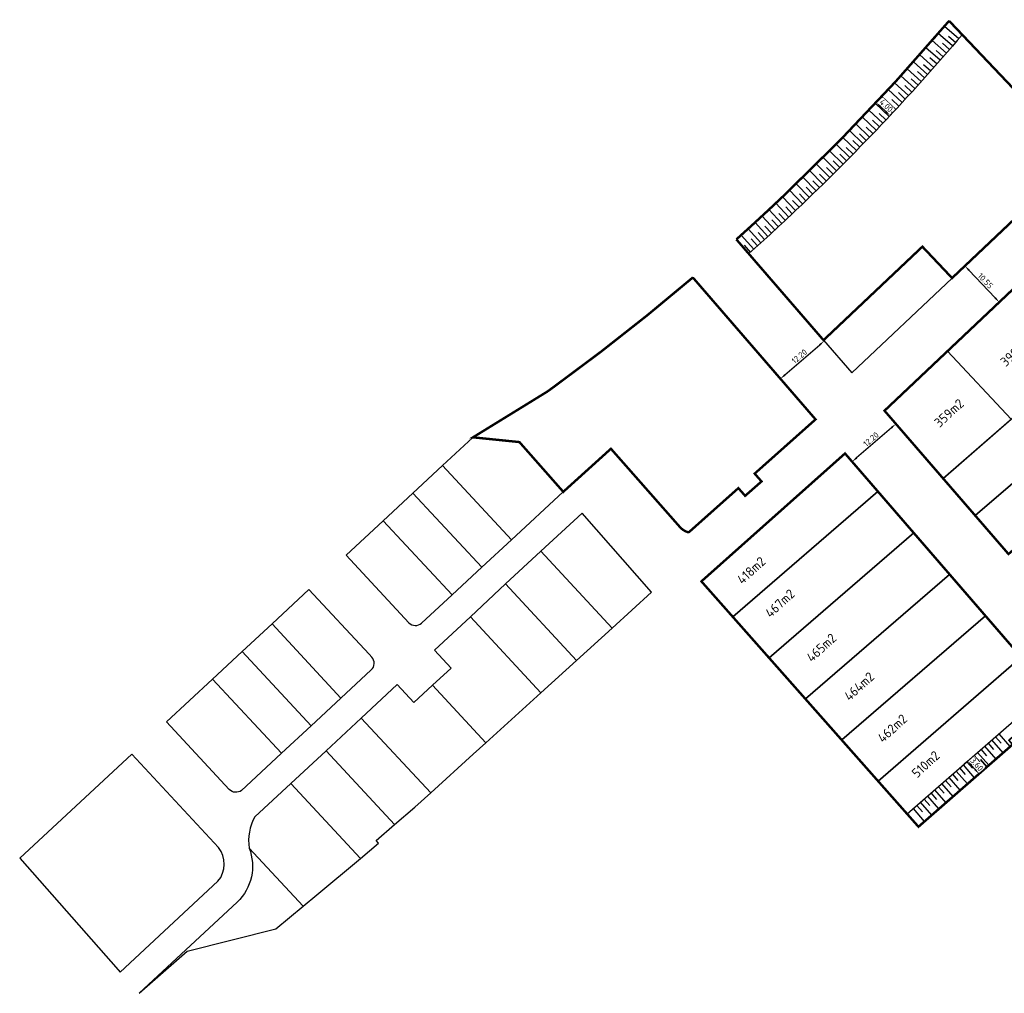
# Model space of a CAD drawing. Header units: metres. Extents: x 104077 to 107207, y 427465 to 428236.
# Tile 1 of 7: x 104077 to 104285, y 427958 to 428163. Entities that reach past the tile are written whole.
import ezdxf

# ---------------------------------------------------------------- set-up
doc = ezdxf.new("R2010")
doc.units = ezdxf.units.M
doc.layers.get('DefPoints').update_dxf_attribs({"color": 211, "lineweight": 18})
for name, color, linetype, lineweight in [('_BPD-AL-T25', 7, 'Continuous', 25), ('_BPD_uitgfite', 170, 'Continuous', 30), ('_SteMar-AL-T25', 7, 'Continuous', 25), ('_Taluds', 130, 'Continuous', 30), ('maatvoering', 130, 'Continuous', 30), ('N-WE-OG-BEBOUWING-G_SteMar', 7, 'Continuous', 35)]:
    doc.layers.add(name, color=color, linetype=linetype, lineweight=lineweight)
for name, color, linetype in [('_BPD_kavels grijs', 8, 'KG-KADASTRAAL'), ('_School_kavels grijs', 8, 'KG-KADASTRAAL'), ('_School_uitgifte', 170, 'Continuous'), ('_SteMar_kavels EXTRA grijs', 8, 'KG-KADASTRAAL'), ('_SteMar_kavels grijs', 8, 'KG-KADASTRAAL'), ('_SteMar_uitgifte', 170, 'Continuous')]:
    doc.layers.add(name, color=color, linetype=linetype)
doc.styles.add('NLCS-ISO', font='NLCS-ISO.ttf')
doc.styles.add('NLCS-ISO-M500-T25', font='NLCS-ISO.ttf', dxfattribs={"height": 1.25})
doc.linetypes.add('KG-KADASTRAAL', pattern='A,5.5,-2,["K",Standard,S=1.8,R=0,X=0,Y=-0.9],-2,5.5,-2,[5,NLCS.SHX,S=0.75,R=0,X=0,Y=0],-2', length=19)
doc.dimstyles.new('NLCS-M500-T25-PIJL_L2_H1', dxfattribs={"dimscale": 0.5, "dimtxt": 1.25, "dimasz": 2.5, "dimexe": 2, "dimexo": 2, "dimgap": 0.7, "dimtad": 1, "dimzin": 0, "dimdsep": 46, "dimtxsty": 'NLCS-ISO-M500-T25', "dimcen": 2.5, "dimdle": 2, "dimclrd": 256, "dimclre": 256, "dimclrt": 7, "dimadec": 1, "dimazin": 0, "dimtfac": 1, "dimtofl": 0, "dimtmove": 0, "dimatfit": 3, "dimfxl": 2, "dimfxlon": 1, "dimtfill": 1, "dimtfillclr": 256, "dimtolj": 1, "dimtzin": 0, "dimlwd": -1, "dimlwe": -1, "dimarcsym": 0})

# ---------------------------------------------------------------- blocks, each defined once
blk = doc.blocks.new('*D24')
at = {"layer": 'DefPoints', "color": 0, "transparency": 16777216}
for p in [(104276.39, 428111.29), (104276.39, 428111.29), (104283.64, 428103.63)]:
    blk.add_point(p, dxfattribs=at)
at = {"layer": 'maatvoering', "transparency": 16777216}
for p, q in [((104276.39, 428111.29), (104277.12, 428111.98)), ((104282.78, 428104.53), (104277.25, 428110.38)), ((104283.64, 428103.63), (104284.37, 428104.31))]:
    blk.add_line(p, q, dxfattribs=at)
for points in [[(104277.4, 428110.53), (104277.1, 428110.24), (104276.39, 428111.29)], [(104282.94, 428104.68), (104282.63, 428104.39), (104283.64, 428103.63)]]:
    blk.add_solid(points, dxfattribs=at)
at = {"layer": 'maatvoering', "color": 7, "transparency": 16777216, "insert": (104280.73, 428108.13), "char_height": 1.25, "attachment_point": 5, "rotation": 313.4034, "style": 'NLCS-ISO-M500-T25', "bg_fill": 3, "box_fill_scale": 1.1, "bg_fill_color": 256, "bg_fill_true_color": 13158600, "bg_fill_transparency": 0}
blk.add_mtext('\\A1;10.55', dxfattribs=at)
blk = doc.blocks.new('*D25')
at = {"layer": '_Taluds', "transparency": 16777216}
for p, q in [((104257.69, 428145.74), (104258.37, 428146.47)), ((104258.6, 428144.89), (104259.7, 428143.86)), ((104260.61, 428143.01), (104261.29, 428143.74))]:
    blk.add_line(p, q, dxfattribs=at)
for points in [[(104258.74, 428145.04), (104258.46, 428144.74), (104257.69, 428145.74)], [(104259.84, 428144.02), (104259.55, 428143.71), (104260.61, 428143.01)]]:
    blk.add_solid(points, dxfattribs=at)
at = {"layer": '_Taluds', "color": 7, "transparency": 16777216, "insert": (104259.82, 428145.09), "char_height": 1.25, "attachment_point": 5, "rotation": 316.8674, "style": 'NLCS-ISO-M500-T25', "bg_fill": 3, "box_fill_scale": 1.1, "bg_fill_color": 256, "bg_fill_true_color": 13158600, "bg_fill_transparency": 0}
blk.add_mtext('\\A1;4.00', dxfattribs=at)
at = {"layer": 'DefPoints', "color": 0, "transparency": 16777216}
for p in [(104257.69, 428145.74), (104260.61, 428143.01), (104260.61, 428143.01)]:
    blk.add_point(p, dxfattribs=at)
blk = doc.blocks.new('*D31')
at = {"layer": 'DefPoints', "color": 0, "transparency": 16777216}
for p in [(104261.84, 428077.96), (104252.61, 428069.98), (104252.61, 428069.98)]:
    blk.add_point(p, dxfattribs=at)
at = {"layer": 'maatvoering', "transparency": 16777216}
for p, q in [((104261.84, 428077.96), (104261.19, 428078.71)), ((104260.9, 428077.14), (104253.56, 428070.8)), ((104252.61, 428069.98), (104253.27, 428069.22))]:
    blk.add_line(p, q, dxfattribs=at)
for points in [[(104260.76, 428077.3), (104261.03, 428076.98), (104261.84, 428077.96)], [(104253.42, 428070.95), (104253.7, 428070.64), (104252.61, 428069.98)]]:
    blk.add_solid(points, dxfattribs=at)
at = {"layer": 'maatvoering', "color": 7, "transparency": 16777216, "insert": (104256.59, 428074.71), "char_height": 1.25, "attachment_point": 5, "rotation": 40.854, "style": 'NLCS-ISO-M500-T25', "bg_fill": 3, "box_fill_scale": 1.1, "bg_fill_color": 256, "bg_fill_true_color": 13158600, "bg_fill_transparency": 0}
blk.add_mtext('\\A1;12.20', dxfattribs=at)
blk = doc.blocks.new('*D32')
at = {"layer": '_Taluds', "transparency": 16777216}
for p, q in [((104277, 428006.83), (104276.25, 428006.17)), ((104278.55, 428005.06), (104277.82, 428005.89)), ((104279.37, 428004.12), (104278.62, 428003.46))]:
    blk.add_line(p, q, dxfattribs=at)
for points in [[(104277.98, 428006.03), (104277.67, 428005.75), (104277, 428006.83)], [(104278.7, 428005.2), (104278.39, 428004.92), (104279.37, 428004.12)]]:
    blk.add_solid(points, dxfattribs=at)
at = {"layer": '_Taluds', "color": 7, "transparency": 16777216, "insert": (104278.92, 428006.12), "char_height": 1.25, "attachment_point": 5, "rotation": 311.149, "style": 'NLCS-ISO-M500-T25', "bg_fill": 3, "box_fill_scale": 1.1, "bg_fill_color": 256, "bg_fill_true_color": 13158600, "bg_fill_transparency": 0}
blk.add_mtext('\\A1;3.60', dxfattribs=at)
at = {"layer": 'DefPoints', "color": 0, "transparency": 16777216}
for p in [(104277, 428006.83), (104277, 428006.83), (104279.37, 428004.12)]:
    blk.add_point(p, dxfattribs=at)
blk = doc.blocks.new('*D48')
at = {"layer": 'DefPoints', "color": 0, "transparency": 16777216}
for p in [(104246.72, 428095.44), (104246.72, 428095.44), (104237.49, 428087.46)]:
    blk.add_point(p, dxfattribs=at)
at = {"layer": 'maatvoering', "transparency": 16777216}
for p, q in [((104238.44, 428088.28), (104245.77, 428094.62)), ((104246.72, 428095.44), (104246.07, 428096.2)), ((104237.49, 428087.46), (104236.84, 428088.22))]:
    blk.add_line(p, q, dxfattribs=at)
for points in [[(104245.64, 428094.78), (104245.91, 428094.47), (104246.72, 428095.44)], [(104238.3, 428088.44), (104238.57, 428088.12), (104237.49, 428087.46)]]:
    blk.add_solid(points, dxfattribs=at)
at = {"layer": 'maatvoering', "color": 7, "transparency": 16777216, "insert": (104241.47, 428092.19), "char_height": 1.25, "attachment_point": 5, "rotation": 40.854, "style": 'NLCS-ISO-M500-T25', "bg_fill": 3, "box_fill_scale": 1.1, "bg_fill_color": 256, "bg_fill_true_color": 13158600, "bg_fill_transparency": 0}
blk.add_mtext('\\A1;12.20', dxfattribs=at)

msp = doc.modelspace()

# ---------------------------------------------------------------- linework, layer by layer
at = {"layer": '_BPD_kavels grijs', "ltscale": 0.2, "flags": 128}
for points in [[(104303.349, 428079.955), (104296.484, 428087.908), (104271.793, 428066.451), (104278.534, 428058.657), (104303.349, 428079.955)], [(104310.372, 428071.819), (104303.349, 428079.955), (104278.534, 428058.657), (104285.59, 428050.498), (104310.372, 428071.819)]]:
    msp.add_lwpolyline(points, close=True, dxfattribs=at)
at = {"layer": '_BPD_uitgfite', "const_width": 0.5, "flags": 128}
msp.add_lwpolyline([(104310.372, 428071.819), (104285.59, 428050.498), (104259.44, 428080.735), (104287.109, 428106.904), (104300.498, 428091.38), (104296.483, 428087.91), (104310.372, 428071.818)], dxfattribs=at)
at = {"layer": '_School_uitgifte', "const_width": 0.5, "flags": 128}
msp.add_lwpolyline([(104300.494, 428134.084), (104273.064, 428162.968, -0.0266231), (104238.062, 428125.978, -0.0070088), (104228.191, 428116.868), (104246.573, 428095.613), (104267.433, 428115.34), (104273.696, 428108.718), (104300.494, 428134.084)], format="xyb", close=True, dxfattribs=at)
at = {"layer": '_SteMar_kavels EXTRA grijs', "ltscale": 0.2, "flags": 128}
for points in [[(104166.218, 428069.156), (104180.748, 428053.513), (104191.661, 428063.647), (104182.433, 428074.117), (104172.635, 428075.116)], [(104159.954, 428063.337), (104166.218, 428069.156), (104180.748, 428053.513), (104174.484, 428047.694)], [(104153.689, 428057.518), (104159.954, 428063.337), (104174.484, 428047.694), (104168.219, 428041.875)], [(104201.999, 428034.894), (104210.325, 428042.461), (104195.636, 428059.152), (104186.956, 428051.09)], [(104186.956, 428051.09), (104179.519, 428044.182), (104194.487, 428028.067), (104201.999, 428034.894)], [(104179.519, 428044.182), (104172.082, 428037.275), (104186.976, 428021.24), (104194.487, 428028.067)], [(104175.356, 428010.681), (104164.084, 428022.817), (104168.004, 428026.458), (104164.499, 428030.231), (104172.082, 428037.275), (104186.976, 428021.24)], [(104123.978, 428029.922), (104130.243, 428035.741), (104144.773, 428020.097), (104138.508, 428014.279)], [(104117.714, 428024.103), (104123.978, 428029.922), (104138.508, 428014.279), (104132.243, 428008.46)], [(104156.659, 428022.949), (104149.076, 428015.905), (104163.732, 428000.126), (104172.709, 428008.275), (104175.356, 428010.681), (104164.084, 428022.817), (104160.164, 428019.176)], [(104149.076, 428015.905), (104141.639, 428008.998), (104156.114, 427993.414), (104160.384, 427997.087), (104163.732, 428000.126)], [(104141.639, 428008.998), (104134.202, 428002.09), (104148.893, 427986.274), (104152.736, 427989.48), (104152.249, 427990.09), (104156.114, 427993.414)]]:
    msp.add_lwpolyline(points, close=True, dxfattribs=at)
for points in [[(104168.219, 428041.875), (104153.689, 428057.518), (104145.886, 428050.27), (104159.123, 428036.019, 0.4142136), (104161.808, 428035.92)], [(104150.704, 428029.36), (104138.046, 428042.988), (104130.243, 428035.741), (104144.773, 428020.097), (104151.184, 428026.052, 0.4142136), (104151.283, 428028.737)], [(104125.832, 428002.505), (104123.819, 428000.635, -0.3892303), (104121.242, 428000.835), (104108.005, 428015.086), (104117.714, 428024.103), (104132.243, 428008.46)], [(104098.211, 427962.314), (104118.845, 427981.479, 0.3607263), (104118.951, 427988.607), (104100.678, 428008.28), (104077.023, 427986.309), (104097.804, 427962.812)], [(104125.423, 427988.472, -0.3009456), (104122.928, 427977.083), (104102.205, 427957.835), (104112.322, 427966.708), (104131.072, 427971.408), (104136.82, 427976.202)]]:
    msp.add_lwpolyline(points, format="xyb", close=True, dxfattribs=at)
msp.add_lwpolyline([(104125.423, 427988.472), (104136.82, 427976.202), (104139.694, 427978.6), (104148.893, 427986.274), (104134.202, 428002.09), (104126.618, 427995.046, 0.1682732), (104125.423, 427988.472)], format="xyb", dxfattribs=at)
at = {"layer": '_SteMar_kavels grijs', "ltscale": 0.2, "flags": 128}
for points in [[(104258.053, 428063.688), (104251.11, 428071.716), (104220.817, 428044.733), (104227.456, 428037.227), (104258.053, 428063.688)], [(104265.609, 428054.951), (104258.053, 428063.688), (104227.456, 428037.227), (104235.109, 428028.575), (104265.609, 428054.951)], [(104265.609, 428054.951), (104235.109, 428028.575), (104242.762, 428019.923), (104273.164, 428046.215), (104265.609, 428054.951)], [(104280.719, 428037.479), (104273.164, 428046.215), (104242.762, 428019.923), (104249.18, 428012.653), (104250.415, 428011.271), (104280.719, 428037.479)], [(104280.719, 428037.479), (104250.415, 428011.271), (104258.069, 428002.618), (104288.276, 428028.742), (104280.719, 428037.479)], [(104288.276, 428028.742), (104258.069, 428002.618), (104265.928, 427993.733), (104266.604, 427992.969), (104296.571, 428019.15), (104288.276, 428028.742)]]:
    msp.add_lwpolyline(points, close=True, dxfattribs=at)
at = {"layer": '_SteMar_uitgifte', "const_width": 0.5, "flags": 128}
msp.add_lwpolyline([(104218.122, 428055.054), (104228.617, 428064.403), (104230.044, 428062.777), (104233.502, 428065.811), (104232.052, 428067.463), (104244.895, 428078.902), (104219.007, 428108.837, -0.0195094), (104189.646, 428085.731, 0.000883), (104188.38, 428084.809), (104178.417, 428078.675), (104172.635, 428075.116), (104182.433, 428074.117), (104191.659, 428063.647), (104191.66, 428063.648), (104191.661, 428063.647), (104191.681, 428063.624), (104201.731, 428072.712), (104212.259, 428060.763), (104216.253, 428056.23, 0.144496)], format="xyb", close=True, dxfattribs=at)
at = {"layer": '_SteMar_uitgifte', "flags": 128}
msp.add_lwpolyline([(104251.11, 428071.716, 0.5, 0.5, 0), (104220.817, 428044.733, 0.5, 0.5, 0), (104248.192, 428013.784, 0.5, 0.5, 0), (104265.928, 427993.733, 0.5, 0.5, 0), (104266.604, 427992.969, 0.5, 0.5, 0), (104296.571, 428019.15, 0.5, 0.5, 0)], format="xyseb", close=True, dxfattribs=at)
at = {"layer": '_Taluds', "flags": 128}
for points in [[(104275.109, 428159.202), (104272.07, 428161.803)], [(104273.806, 428157.685), (104270.777, 428160.298)], [(104272.939, 428159.743), (104274.456, 428158.44)], [(104271.18, 428154.668), (104268.173, 428157.306)], [(104272.496, 428156.174), (104269.478, 428158.799)], [(104271.638, 428158.235), (104273.149, 428156.926)], [(104269.858, 428153.167), (104266.862, 428155.818)], [(104269.017, 428155.235), (104270.517, 428153.914)], [(104270.331, 428156.732), (104271.836, 428155.417)], [(104267.195, 428150.182), (104264.221, 428152.858)], [(104268.53, 428151.672), (104265.545, 428154.335)], [(104267.697, 428153.743), (104269.192, 428152.416)], [(104265.854, 428148.698), (104262.892, 428151.386)], [(104265.039, 428150.777), (104266.523, 428149.437)], [(104266.372, 428152.257), (104267.86, 428150.923)], [(104263.155, 428145.747), (104260.214, 428148.459)], [(104264.507, 428147.22), (104261.556, 428149.92)], [(104263.701, 428149.301), (104265.179, 428147.955)], [(104261.795, 428144.28), (104258.867, 428147.004)], [(104261.006, 428146.368), (104262.473, 428145.009)], [(104262.357, 428147.832), (104263.829, 428146.48)], [(104260.43, 428142.818), (104257.513, 428145.554)], [(104259.65, 428144.909), (104261.111, 428143.545)], [(104257.682, 428139.912), (104254.787, 428142.672)], [(104259.059, 428141.362), (104256.153, 428144.11)], [(104258.287, 428143.457), (104259.743, 428142.086)], [(104256.299, 428138.467), (104253.415, 428141.24)], [(104255.544, 428140.568), (104256.988, 428139.186)], [(104256.919, 428142.01), (104258.368, 428140.633)], [(104253.514, 428135.595), (104250.654, 428138.392)], [(104254.91, 428137.028), (104252.038, 428139.813)], [(104254.164, 428139.133), (104255.602, 428137.744)], [(104252.113, 428134.168), (104249.265, 428136.976)], [(104251.385, 428136.278), (104252.812, 428134.878)], [(104252.778, 428137.703), (104254.21, 428136.308)], [(104249.294, 428131.331), (104246.468, 428134.163)], [(104250.706, 428132.747), (104247.869, 428135.567)], [(104249.987, 428134.86), (104251.408, 428133.454)], [(104247.875, 428129.921), (104245.061, 428132.765)], [(104247.173, 428132.041), (104248.582, 428130.623)], [(104248.583, 428133.447), (104249.998, 428132.035)], [(104245.02, 428127.12), (104242.23, 428129.986)], [(104246.45, 428128.518), (104243.649, 428131.372)], [(104245.757, 428130.64), (104247.16, 428129.216)], [(104243.584, 428125.728), (104240.806, 428128.606)], [(104242.908, 428127.855), (104244.3, 428126.42)], [(104244.336, 428129.245), (104245.733, 428127.815)], [(104240.694, 428122.962), (104237.94, 428125.863)], [(104242.142, 428124.342), (104239.376, 428127.231)], [(104241.475, 428126.472), (104242.861, 428125.031)], [(104239.24, 428121.588), (104236.5, 428124.502)], [(104238.592, 428123.724), (104239.965, 428122.271)], [(104240.037, 428125.095), (104241.416, 428123.648)], [(104236.316, 428118.86), (104233.599, 428121.796)], [(104237.781, 428120.221), (104235.052, 428123.146)], [(104237.142, 428122.36), (104238.508, 428120.901)], [(104234.845, 428117.505), (104232.14, 428120.452)], [(104234.223, 428119.649), (104235.578, 428118.179)], [(104235.685, 428121.001), (104237.046, 428119.537)], [(104231.886, 428114.812), (104229.206, 428117.782)], [(104233.368, 428116.155), (104230.676, 428119.114)], [(104232.756, 428118.302), (104234.104, 428116.826)], [(104229.804, 428115.627), (104231.14, 428114.14)], [(104231.283, 428116.962), (104232.625, 428115.48)], [(104264.252, 427995.69), (104287.287, 428015.82)], [(104284.038, 428010.59), (104282.853, 428011.945)], [(104285.975, 428009.892), (104283.606, 428012.603)], [(104266.604, 427992.969), (104286.953, 428010.747)], [(104281.026, 428007.958), (104279.841, 428009.313)], [(104282.963, 428007.26), (104280.594, 428009.971)], [(104282.532, 428009.274), (104281.347, 428010.629)], [(104284.469, 428008.576), (104282.1, 428011.287)], [(104279.951, 428004.628), (104277.582, 428007.339)], [(104279.52, 428006.642), (104278.335, 428007.997)], [(104281.457, 428005.944), (104279.088, 428008.655)], [(104276.508, 428004.01), (104275.323, 428005.365)], [(104278.445, 428003.312), (104276.076, 428006.023)], [(104278.014, 428005.326), (104276.829, 428006.681)], [(104275.433, 428000.68), (104273.064, 428003.391)], [(104275.002, 428002.694), (104273.817, 428004.049)], [(104276.939, 428001.996), (104274.57, 428004.707)], [(104271.99, 428000.062), (104270.805, 428001.417)], [(104273.927, 427999.364), (104271.558, 428002.075)], [(104273.496, 428001.378), (104272.311, 428002.733)], [(104270.915, 427996.732), (104268.546, 427999.443)], [(104270.484, 427998.745), (104269.299, 428000.101)], [(104272.421, 427998.048), (104270.052, 428000.759)], [(104267.472, 427996.113), (104266.287, 427997.469)], [(104269.409, 427995.416), (104267.04, 427998.127)], [(104268.978, 427997.429), (104267.793, 427998.785)], [(104267.903, 427994.1), (104265.534, 427996.811)]]:
    msp.add_lwpolyline(points, dxfattribs=at)
msp.add_lwpolyline([(104275.834, 428160.051, -0.0264012), (104240.817, 428123.078, -0.0070184), (104230.849, 428113.879, -0.0000298), (104230.806, 428113.84)], format="xyb", dxfattribs=at)

# ---------------------------------------------------------------- texts
at = {"layer": '_BPD-AL-T25', "char_height": 2, "width": 14.51984, "attachment_point": 1, "rotation": 42.54287, "style": 'NLCS-ISO'}
for s, insert in [('\\A1;390m2', (104283.66, 428091.375)), ('\\A1;359m2', (104269.71, 428078.533))]:
    msp.add_mtext(s, dxfattribs=dict(at, insert=insert))
at = {"layer": '_SteMar-AL-T25', "char_height": 2, "width": 14.51984, "attachment_point": 1, "rotation": 42.54287, "style": 'NLCS-ISO'}
for s, insert in [('\\A1;418m2', (104228.108, 428045.443)), ('\\A1;467m2', (104234.036, 428038.387)), ('\\A1;465m2', (104242.75, 428029.01)), ('\\A1;464m2', (104250.708, 428020.834)), ('\\A1;462m2', (104257.758, 428012.023)), ('\\A1;510m2', (104264.964, 428004.601))]:
    msp.add_mtext(s, dxfattribs=dict(at, insert=insert))

# ---------------------------------------------------------------- next in the draw order: dimensions: what is measured, and where the dimension line sits
at = {"layer": '_Taluds'}
for p1, p2, picture, middle in [((104257.69, 428145.743), (104260.609, 428143.008), '*D25', (104259.816, 428145.087)), ((104279.369, 428004.121), (104277.001, 428006.831), '*D32', (104278.919, 428006.117))]:
    dim = msp.add_aligned_dim(p1=p1, p2=p2, distance=0, dimstyle='NLCS-M500-T25-PIJL_L2_H1', dxfattribs=at)
    dim.commit()
    dim.dimension.update_dxf_attribs({"geometry": picture, "text_midpoint": middle})
at = {"layer": 'maatvoering'}
for p1, p2, picture, middle in [((104283.643, 428103.626), (104276.394, 428111.291), '*D24', (104280.727, 428108.128)), ((104237.493, 428087.462), (104246.72, 428095.443), '*D48', (104241.469, 428092.19)), ((104261.842, 428077.958), (104252.614, 428069.977), '*D31', (104256.59, 428074.705))]:
    dim = msp.add_aligned_dim(p1=p1, p2=p2, distance=0, dimstyle='NLCS-M500-T25-PIJL_L2_H1', dxfattribs=at)
    dim.commit()
    dim.dimension.update_dxf_attribs({"geometry": picture, "text_midpoint": middle})

# ---------------------------------------------------------------- next in the draw order: linework, layer by layer
at = {"layer": '_BPD_kavels grijs', "ltscale": 0.2, "flags": 128}
for points in [[(104287.109, 428106.904), (104272.697, 428093.274), (104286.161, 428078.937), (104296.484, 428087.908), (104296.483, 428087.91), (104300.498, 428091.38), (104287.109, 428106.904)], [(104286.161, 428078.937), (104272.697, 428093.274), (104259.44, 428080.735), (104271.793, 428066.451), (104286.161, 428078.937)]]:
    msp.add_lwpolyline(points, close=True, dxfattribs=at)
at = {"layer": '_School_kavels grijs', "ltscale": 0.2, "flags": 128}
msp.add_lwpolyline([(104300.494, 428134.084), (104273.064, 428162.968, -0.0266231), (104238.062, 428125.978, -0.0070088), (104228.191, 428116.868), (104246.573, 428095.613), (104267.433, 428115.34), (104273.696, 428108.718), (104300.494, 428134.084)], format="xyb", close=True, dxfattribs=at)
msp.add_lwpolyline([(104273.696, 428108.718), (104267.433, 428115.34), (104246.573, 428095.613), (104252.549, 428088.703), (104273.696, 428108.718)], close=True, dxfattribs=at)
at = {"layer": '_SteMar_kavels grijs', "ltscale": 0.2, "flags": 128}
msp.add_lwpolyline([(104218.122, 428055.054), (104228.617, 428064.403), (104230.044, 428062.777), (104233.502, 428065.811), (104232.052, 428067.463), (104244.895, 428078.902), (104219.007, 428108.837, -0.0195094), (104189.646, 428085.731, 0.000883), (104188.38, 428084.809), (104178.417, 428078.675), (104172.635, 428075.116), (104182.433, 428074.117), (104191.659, 428063.647), (104191.66, 428063.648), (104191.661, 428063.647), (104191.681, 428063.624), (104201.731, 428072.712), (104212.259, 428060.763), (104216.253, 428056.23, 0.144496)], format="xyb", close=True, dxfattribs=at)
at = {"layer": 'N-WE-OG-BEBOUWING-G_SteMar', "flags": 128}
msp.add_lwpolyline([(104287.672, 428012.95), (104285.663, 428011.213), (104286.448, 428010.305), (104281.04, 428005.628), (104279.691, 428007.187)], dxfattribs=at)

doc.saveas('drawing.dxf')
